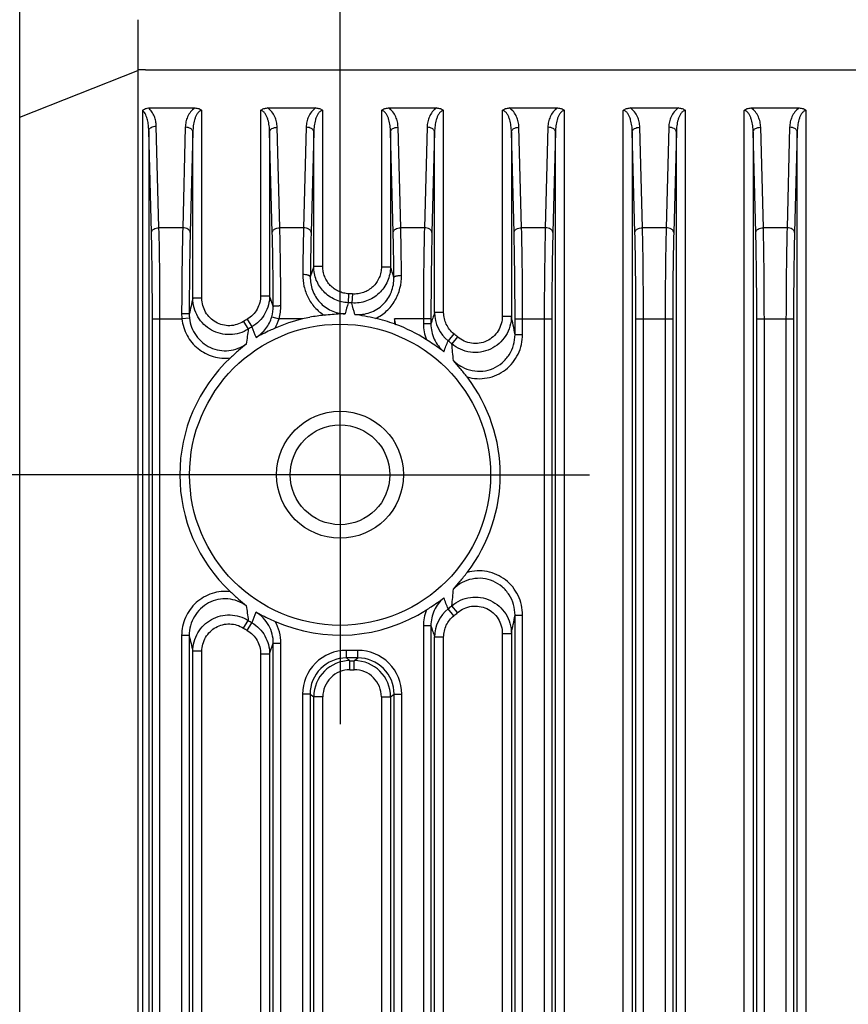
# Model space of a CAD drawing. Header units: millimetres. Extents: x 64 to 504, y 17 to 405.
# Tile 13 of 15: x 449 to 476, y 206 to 239. Entities that reach past the tile are written whole.
import ezdxf
from ezdxf.enums import TextEntityAlignment as Align

# ---------------------------------------------------------------- set-up
doc = ezdxf.new("R2010")
doc.units = ezdxf.units.MM
doc.header["$LTSCALE"] = 32.67
doc.linetypes.add('CENTER', pattern=[0.6, 0.375, -0.075, 0.075, -0.075])
doc.layers.get('0').update_dxf_attribs({"linetype": 'CONTINUOUS'})
for name, color, linetype in [('00_COMPONENTS', 7, 'CONTINUOUS'), ('03_ALL_AXES', 7, 'CONTINUOUS'), ('51__DRAFT_DIMS', 7, 'CONTINUOUS')]:
    doc.layers.add(name, color=color, linetype=linetype)
doc.styles.get("Standard").update_dxf_attribs({"font": 'simfang.ttf'})
doc.dimstyles.new('DIMSTYLE_1', dxfattribs={"dimtxt": 3, "dimasz": 3, "dimexe": 2.5, "dimexo": 0.5, "dimgap": 0.75, "dimtad": 1, "dimdsep": 46, "dimtxsty": 'STANDARD', "dimblk": '_FILLED', "dimblk1": '_FILLED', "dimblk2": '_FILLED', "dimcen": 0.09, "dimclrt": 3, "dimazin": 2, "dimtp": 0.3, "dimtm": 0.3, "dimtfac": 1, "dimtofl": 0, "dimtmove": 0, "dimatfit": 3, "dimldrblk": '_FILLED', "dimfxl": 1, "dimtolj": 1, "dimarcsym": 0})
doc.dimstyles.new('DIMSTYLE_3', dxfattribs={"dimtxt": 3, "dimasz": 3, "dimexe": 2.5, "dimexo": 0.5, "dimgap": 0.75, "dimtad": 1, "dimdec": 1, "dimdsep": 46, "dimtxsty": 'STANDARD', "dimblk": '_FILLED', "dimblk1": '_FILLED', "dimblk2": '_FILLED', "dimcen": 0.09, "dimclrt": 3, "dimazin": 2, "dimtp": 0.2, "dimtm": 0.2, "dimtfac": 1, "dimtdec": 1, "dimtofl": 0, "dimtmove": 0, "dimatfit": 3, "dimldrblk": '_FILLED', "dimfxl": 1, "dimtolj": 1, "dimarcsym": 0})

# ---------------------------------------------------------------- blocks, each defined once
blk = doc.blocks.new('_FILLED')
at = {"color": 0, "linetype": 'ByBlock'}
blk.add_solid([(0, 0), (-1, 0.167), (-1, -0.167)], dxfattribs=at)
blk = doc.blocks.new('*D6')
at = {"layer": '51__DRAFT_DIMS', "color": 4, "transparency": 16777216}
for p, q in [((459.348, 231.38), (459.348, 289.616)), ((492.148, 228.095), (492.148, 289.616)), ((459.348, 287.116), (475.748, 287.116)), ((492.148, 287.116), (475.748, 287.116))]:
    blk.add_line(p, q, dxfattribs=at)
at = {"layer": '51__DRAFT_DIMS', "color": 4, "transparency": 16777216, "xscale": 3, "yscale": 3, "zscale": 3, "rotation": 180}
blk.add_blockref('_FILLED', (459.348, 287.116), dxfattribs=at)
at = {"layer": '51__DRAFT_DIMS', "color": 4, "transparency": 16777216, "xscale": 3, "yscale": 3, "zscale": 3}
blk.add_blockref('_FILLED', (492.148, 287.116), dxfattribs=at)
at = {"layer": '51__DRAFT_DIMS', "color": 3, "transparency": 16777216}
blk.add_text('32.8', height=3, dxfattribs=at).set_placement((475.748, 287.866), align=Align.CENTER)
blk = doc.blocks.new('*D7')
at = {"layer": '51__DRAFT_DIMS', "color": 4, "transparency": 16777216}
for p, q in [((452.668, 223.98), (418.781, 223.98)), ((421.281, 223.98), (421.281, 204.98)), ((421.281, 185.98), (421.281, 204.98)), ((452.668, 185.98), (418.781, 185.98))]:
    blk.add_line(p, q, dxfattribs=at)
at = {"layer": '51__DRAFT_DIMS', "color": 4, "transparency": 16777216, "xscale": 3, "yscale": 3, "zscale": 3}
for p, rotation in [((421.281, 223.98), 90), ((421.281, 185.98), 270)]:
    blk.add_blockref('_FILLED', p, dxfattribs=dict(at, rotation=rotation))
at = {"layer": '51__DRAFT_DIMS', "color": 3, "transparency": 16777216}
blk.add_text('38', height=3, rotation=90, dxfattribs=at).set_placement((420.531, 204.98), align=Align.CENTER)
blk = doc.blocks.new('*D8')
at = {"layer": '51__DRAFT_DIMS', "color": 4, "transparency": 16777216}
for p, q in [((455.398, 248.91), (418.781, 248.91)), ((421.281, 248.91), (421.281, 236.445)), ((421.281, 223.98), (421.281, 236.445)), ((455.112, 223.98), (418.781, 223.98))]:
    blk.add_line(p, q, dxfattribs=at)
at = {"layer": '51__DRAFT_DIMS', "color": 4, "transparency": 16777216, "xscale": 3, "yscale": 3, "zscale": 3}
for p, rotation in [((421.281, 248.91), 90), ((421.281, 223.98), 270)]:
    blk.add_blockref('_FILLED', p, dxfattribs=dict(at, rotation=rotation))
at = {"layer": '51__DRAFT_DIMS', "color": 3, "transparency": 16777216}
blk.add_text('24.9', height=3, rotation=90, dxfattribs=at).set_placement((420.531, 230.967), align=Align.CENTER)

msp = doc.modelspace()

# ---------------------------------------------------------------- linework, layer by layer
at = {"layer": '00_COMPONENTS', "color": 7}
for p, q in [((448.748, 166.91), (448.748, 242.91)), ((453.006, 236.11), (454.547, 236.11)), ((456.948, 236.11), (458.547, 236.11)), ((460.948, 236.11), (462.547, 236.11)), ((464.948, 236.11), (466.547, 236.11)), ((468.948, 236.11), (470.547, 236.11)), ((472.948, 236.11), (474.547, 236.11)), ((461.148, 229.135), (461.148, 228.968))]:
    msp.add_line(p, q, dxfattribs=at)
at = {"layer": '00_COMPONENTS', "color": 4}
for p, q in [((448.748, 235.805), (452.659, 237.348)), ((452.908, 237.367), (452.659, 237.368)), ((452.659, 237.348), (452.659, 176.389)), ((452.908, 237.367), (498.587, 237.367)), ((452.813, 236.029), (452.813, 176.389)), ((454.777, 229.816), (454.777, 236.026)), ((456.718, 236.026), (456.718, 229.903)), ((458.777, 230.866), (458.777, 236.026)), ((460.718, 236.026), (460.718, 230.858)), ((462.777, 229.346), (462.777, 236.026)), ((464.718, 236.026), (464.718, 229.228)), ((466.777, 178.619), (466.777, 236.026)), ((468.718, 178.619), (468.718, 236.026)), ((470.777, 178.619), (470.777, 236.026)), ((472.718, 178.619), (472.718, 236.026)), ((474.777, 178.619), (474.777, 236.026)), ((453.356, 232.147), (453.267, 235.514)), ((454.227, 235.473), (454.14, 232.147)), ((457.356, 232.147), (457.268, 235.473)), ((458.227, 235.473), (458.14, 232.147)), ((461.356, 232.147), (461.268, 235.473)), ((462.227, 235.473), (462.14, 232.147)), ((465.356, 232.147), (465.268, 235.473)), ((466.227, 235.473), (466.14, 232.147)), ((469.356, 232.147), (469.268, 235.473)), ((470.227, 235.473), (470.14, 232.147)), ((473.356, 232.147), (473.268, 235.473)), ((474.227, 235.473), (474.14, 232.147)), ((453.106, 231.996), (453.017, 235.364)), ((453.017, 235.364), (453.017, 176.389)), ((454.477, 235.323), (454.39, 231.996)), ((454.477, 229.816), (454.477, 235.323)), ((457.106, 231.996), (457.018, 235.323)), ((457.018, 235.323), (457.018, 229.903)), ((458.477, 235.323), (458.39, 231.996)), ((458.477, 230.866), (458.477, 235.323)), ((461.106, 231.996), (461.018, 235.323)), ((461.018, 235.323), (461.018, 230.858)), ((462.477, 235.323), (462.39, 231.996)), ((462.477, 229.346), (462.477, 235.323)), ((465.106, 231.996), (465.018, 235.323)), ((465.018, 235.323), (465.018, 229.228)), ((466.477, 235.323), (466.39, 231.996)), ((466.477, 178.831), (466.477, 235.323)), ((469.106, 231.996), (469.018, 235.323)), ((469.018, 235.323), (469.018, 178.831)), ((470.477, 235.323), (470.39, 231.996)), ((470.477, 178.831), (470.477, 235.323)), ((473.106, 231.996), (473.018, 235.323)), ((473.018, 235.323), (473.018, 178.831)), ((474.477, 235.323), (474.39, 231.996)), ((474.477, 178.831), (474.477, 235.323)), ((454.14, 232.147), (453.356, 232.147)), ((458.14, 232.147), (457.356, 232.147)), ((462.14, 232.147), (461.356, 232.147)), ((466.14, 232.147), (465.356, 232.147)), ((470.14, 232.147), (469.356, 232.147)), ((474.14, 232.147), (473.356, 232.147)), ((458.477, 230.866), (458.363, 230.528)), ((458.777, 230.866), (458.477, 230.866)), ((460.718, 230.858), (461.018, 230.858)), ((456.718, 229.903), (457.018, 229.903)), ((457.139, 229.552), (457.018, 229.903)), ((459.632, 229.966), (459.618, 229.668)), ((459.76, 229.959), (459.739, 229.661)), ((454.777, 229.816), (454.477, 229.816)), ((462.777, 229.346), (462.477, 229.346)), ((453.139, 178.859), (453.139, 229.135)), ((453.139, 229.135), (454.115, 229.135)), ((453.389, 178.859), (453.389, 229.135)), ((454.363, 229.162), (454.115, 229.135)), ((456.152, 229.049), (456.311, 228.797)), ((456.279, 229.128), (456.432, 228.871)), ((457.09, 229.205), (457.329, 229.135)), ((458.105, 229.135), (457.329, 229.135)), ((462.356, 229.135), (461.148, 229.135)), ((462.106, 229.135), (462.106, 228.973)), ((462.356, 228.973), (462.106, 228.973)), ((462.356, 229.135), (462.356, 228.973)), ((464.718, 229.228), (465.018, 229.228)), ((465.139, 228.622), (465.139, 229.135)), ((465.139, 229.135), (466.356, 229.135)), ((465.389, 228.622), (465.389, 229.135)), ((466.106, 229.135), (466.106, 178.859)), ((466.356, 229.135), (466.356, 178.859)), ((469.139, 178.859), (469.139, 229.135)), ((469.139, 229.135), (470.356, 229.135)), ((469.389, 178.859), (469.389, 229.135)), ((470.106, 229.135), (470.106, 178.859)), ((470.356, 229.135), (470.356, 178.859)), ((473.139, 178.859), (473.139, 229.135)), ((473.139, 229.135), (474.356, 229.135)), ((473.389, 178.859), (473.389, 229.135)), ((474.106, 229.135), (474.106, 178.859)), ((474.356, 229.135), (474.356, 178.859)), ((463.112, 228.643), (462.925, 228.411)), ((465.139, 228.622), (465.389, 228.622)), ((463.24, 228.537), (463.046, 228.31)), ((463.112, 219.316), (462.925, 219.548)), ((463.24, 219.422), (463.046, 219.649)), ((456.152, 218.91), (456.311, 219.162)), ((465.139, 190.622), (465.139, 219.337)), ((465.139, 219.337), (465.389, 219.337)), ((465.389, 190.622), (465.389, 219.337)), ((456.279, 218.832), (456.432, 219.088)), ((462.106, 218.986), (462.106, 190.973)), ((462.356, 218.986), (462.106, 218.986)), ((462.356, 218.986), (462.356, 190.973)), ((454.106, 218.663), (454.106, 191.296)), ((454.356, 218.663), (454.106, 218.663)), ((454.356, 218.663), (454.356, 191.296)), ((462.477, 191.346), (462.477, 218.613)), ((462.777, 218.613), (462.477, 218.613)), ((462.777, 191.346), (462.777, 218.613)), ((464.718, 218.731), (464.718, 191.228)), ((464.718, 218.731), (465.018, 218.731)), ((465.018, 218.731), (465.018, 191.228)), ((457.018, 218.056), (457.139, 218.409)), ((457.139, 191.55), (457.139, 218.409)), ((457.139, 218.409), (457.389, 218.409)), ((457.389, 191.55), (457.389, 218.409)), ((459.556, 217.923), (459.556, 218.173)), ((459.94, 218.173), (459.556, 218.173)), ((459.94, 217.923), (459.94, 218.173)), ((454.477, 191.816), (454.477, 218.143)), ((454.777, 218.143), (454.477, 218.143)), ((454.777, 191.816), (454.777, 218.143)), ((456.718, 218.056), (456.718, 191.903)), ((456.718, 218.056), (457.018, 218.056)), ((457.018, 218.056), (457.018, 191.903)), ((459.556, 217.923), (459.677, 217.832)), ((459.94, 217.923), (459.556, 217.923)), ((459.819, 217.832), (459.94, 217.923)), ((459.677, 217.533), (459.677, 217.832)), ((459.677, 217.832), (459.819, 217.832)), ((459.677, 217.533), (459.819, 217.533)), ((459.819, 217.533), (459.819, 217.832)), ((458.106, 216.724), (458.106, 193.235)), ((458.356, 216.724), (458.106, 216.724)), ((458.356, 216.724), (458.356, 193.235)), ((458.356, 216.724), (458.477, 216.633)), ((458.477, 193.326), (458.477, 216.633)), ((458.777, 216.633), (458.477, 216.633)), ((458.777, 193.326), (458.777, 216.633)), ((460.718, 216.633), (460.718, 193.326)), ((460.718, 216.633), (461.018, 216.633)), ((461.018, 216.633), (461.139, 216.724)), ((461.018, 216.633), (461.018, 193.326)), ((461.139, 193.235), (461.139, 216.724)), ((461.139, 216.724), (461.389, 216.724)), ((461.389, 193.235), (461.389, 216.724))]:
    msp.add_line(p, q, dxfattribs=at)
msp.add_circle((459.348, 223.98), 4.98, dxfattribs=at)
at = {"layer": '00_COMPONENTS', "color": 7}
for radius in [2.1, 1.65]:
    msp.add_circle((459.348, 223.98), radius, dxfattribs=at)
at = {"layer": '00_COMPONENTS', "color": 4}
for centre, radius, start, end in [((458.122, 237.378), 5.463, 180.1115, 180.3217), ((319.738, 185.061), 148.518, 17.81728, 17.96057), ((459.348, 223.98), 5.993, 86.0596, 87.2819), ((499.762, 218.992), 46.56, 166.5571, 167.2137), ((455.785, 229.568), 1.603, 344.3226, 0.2192), ((516.829, 213.279), 59.513, 164.01472, 164.37971), ((459.348, 223.98), 5.695, 86.0596, 87.2819), ((418.62, 219.065), 42.462, 13.9244, 14.4496), ((455.735, 229.303), 1.629, 179.9278, 185.9206), ((455.583, 229.293), 1.226, 179.8474, 186.1393), ((455.935, 229.546), 1.204, 343.5942, 0.3054), ((583.032, 189.95), 126.829, 161.90306, 162.08009), ((463.679, 229.346), 1.202, 180.0173, 231.1108), ((459.348, 223.98), 5.993, 120.7963, 122.2276), ((455.934, 229.548), 1.455, 330.2716, 343.4885), ((409.762, 217.329), 52.725, 12.7353, 12.9387), ((463.569, 228.973), 1.462, 179.9905, 201.0908), ((426.721, 221.256), 39.118, 10.8542, 11.7592), ((483.623, 224.957), 27.581, 171.9963, 173.017), ((459.348, 223.98), 5.695, 120.7963, 122.2276), ((564.657, 270.37), 115.908, 200.97929, 201.16437), ((459.348, 223.98), 5.993, 49.5017, 51.0878), ((367.042, 266.101), 103.025, 338.32518, 338.5407), ((459.348, 223.98), 5.695, 49.5017, 51.0878), ((434.75, 225.152), 28.471, 5.2499, 6.3681), ((434.962, 222.786), 28.259, 353.6277, 354.7543), ((369.135, 182.685), 100.774, 21.45689, 21.67722), ((483.238, 222.952), 27.193, 186.9757, 188.011), ((463.569, 218.986), 1.462, 158.9092, 180.0095), ((463.679, 218.613), 1.202, 128.8892, 179.9827), ((459.348, 223.98), 5.695, 308.9122, 310.4983), ((459.348, 223.98), 5.695, 237.7724, 239.2037), ((564.66, 177.588), 115.912, 158.83564, 159.02071), ((459.348, 223.98), 5.993, 308.9122, 310.4983), ((427.526, 226.542), 38.297, 348.2311, 349.1555), ((459.348, 223.98), 5.993, 237.7724, 239.2037), ((455.93, 218.41), 1.459, 359.981, 29.7096), ((579.332, 256.807), 122.938, 197.91711, 198.09973), ((498.785, 228.74), 45.557, 192.7786, 193.4501), ((459.555, 216.724), 1.449, 89.9811, 180.0019), ((459.94, 216.724), 1.449, 359.9981, 90.0189), ((459.555, 216.724), 1.199, 89.9623, 180.0136), ((459.94, 216.724), 1.199, 359.9864, 90.0377), ((459.677, 216.633), 1.2, 90.0036, 179.9879), ((459.677, 216.633), 0.899, 89.9811, 180.0019), ((459.819, 216.633), 1.2, 0.0121, 89.9964), ((459.819, 216.633), 0.899, 359.9981, 90.0189)]:
    msp.add_arc(centre, radius, start, end, dxfattribs=at)
at = {"layer": '00_COMPONENTS', "color": 7}
for centre, radius, start, end in [((459.35, 223.975), 5.308, 95.671, 100.8828), ((459.348, 223.98), 5.303, 103.5499, 113.9244), ((459.348, 223.978), 5.304, 100.8708, 103.5496), ((459.333, 223.921), 5.363, 70.2232, 77.2103), ((464.387, 237.586), 9.207, 249.4023, 249.6791), ((459.348, 223.98), 5.303, 57.4042, 69.6777), ((459.348, 223.98), 5.303, 133.177, 226.823), ((459.348, 223.98), 5.303, 322.4173, 37.5827), ((459.348, 223.98), 5.303, 246.0756, 302.5958)]:
    msp.add_arc(centre, radius, start, end, dxfattribs=at)
at = {"layer": '00_COMPONENTS', "color": 4}
for points, knots in [([(452.659, 239.022), (452.658, 238.892), (452.657, 238.625), (452.656, 238.074), (452.658, 237.652), (452.659, 237.368)], [0, 0, 0, 0, 0.235767, 0.483593, 1, 1, 1, 1]), ([(453.267, 235.514), (453.266, 235.568), (453.254, 235.676), (453.207, 235.835), (453.128, 235.986), (453.051, 236.073), (453.006, 236.11)], [0, 0, 0, 0, 0.241486, 0.485976, 0.736994, 1, 1, 1, 1]), ([(454.547, 236.11), (454.491, 236.075), (454.395, 235.987), (454.299, 235.824), (454.243, 235.651), (454.229, 235.532), (454.227, 235.473)], [0, 0, 0, 0, 0.266303, 0.517415, 0.760496, 1, 1, 1, 1]), ([(457.268, 235.473), (457.266, 235.532), (457.252, 235.651), (457.197, 235.824), (457.101, 235.987), (457.004, 236.075), (456.948, 236.11)], [0, 0, 0, 0, 0.239497, 0.482574, 0.733689, 1, 1, 1, 1]), ([(458.547, 236.11), (458.491, 236.075), (458.395, 235.987), (458.299, 235.824), (458.243, 235.651), (458.229, 235.532), (458.227, 235.473)], [0, 0, 0, 0, 0.266316, 0.517441, 0.760515, 1, 1, 1, 1]), ([(461.268, 235.473), (461.266, 235.532), (461.252, 235.651), (461.197, 235.824), (461.101, 235.987), (461.004, 236.075), (460.948, 236.11)], [0, 0, 0, 0, 0.239495, 0.482574, 0.733696, 1, 1, 1, 1]), ([(462.547, 236.11), (462.491, 236.075), (462.395, 235.987), (462.299, 235.824), (462.243, 235.651), (462.229, 235.532), (462.227, 235.473)], [0, 0, 0, 0, 0.266303, 0.517415, 0.760496, 1, 1, 1, 1]), ([(465.268, 235.473), (465.266, 235.532), (465.252, 235.651), (465.197, 235.824), (465.101, 235.987), (465.004, 236.075), (464.948, 236.11)], [0, 0, 0, 0, 0.239497, 0.482574, 0.733689, 1, 1, 1, 1]), ([(466.547, 236.11), (466.491, 236.075), (466.395, 235.987), (466.299, 235.824), (466.243, 235.651), (466.229, 235.532), (466.227, 235.473)], [0, 0, 0, 0, 0.266303, 0.517415, 0.760496, 1, 1, 1, 1]), ([(469.268, 235.473), (469.266, 235.532), (469.252, 235.651), (469.197, 235.824), (469.101, 235.987), (469.004, 236.075), (468.948, 236.11)], [0, 0, 0, 0, 0.239497, 0.482574, 0.733689, 1, 1, 1, 1]), ([(470.547, 236.11), (470.491, 236.075), (470.395, 235.987), (470.299, 235.824), (470.243, 235.651), (470.229, 235.532), (470.227, 235.473)], [0, 0, 0, 0, 0.266303, 0.517415, 0.760496, 1, 1, 1, 1]), ([(473.268, 235.473), (473.266, 235.532), (473.252, 235.651), (473.197, 235.824), (473.101, 235.987), (473.004, 236.075), (472.948, 236.11)], [0, 0, 0, 0, 0.239497, 0.482574, 0.733689, 1, 1, 1, 1]), ([(474.547, 236.11), (474.491, 236.075), (474.395, 235.987), (474.299, 235.824), (474.243, 235.651), (474.229, 235.532), (474.227, 235.473)], [0, 0, 0, 0, 0.266303, 0.517415, 0.760496, 1, 1, 1, 1]), ([(453.017, 235.364), (453.016, 235.423), (453.009, 235.541), (452.983, 235.686), (452.951, 235.8), (452.918, 235.884), (452.876, 235.963), (452.836, 236.01), (452.813, 236.029)], [0, 0, 0, 0, 0.247961, 0.496364, 0.621028, 0.746198, 0.872259, 1, 1, 1, 1]), ([(454.777, 236.026), (454.768, 236.026), (454.75, 236.024), (454.716, 236.013), (454.679, 235.988), (454.642, 235.95), (454.612, 235.908), (454.587, 235.863), (454.559, 235.801), (454.532, 235.721), (454.508, 235.623), (454.491, 235.523), (454.481, 235.423), (454.478, 235.356), (454.477, 235.323)], [0, 0, 0, 0, 0.033208, 0.066194, 0.131021, 0.194814, 0.257902, 0.320532, 0.382855, 0.506874, 0.630444, 0.753753, 0.876913, 1, 1, 1, 1]), ([(457.018, 235.323), (457.018, 235.356), (457.015, 235.423), (457.005, 235.523), (456.988, 235.623), (456.964, 235.721), (456.936, 235.801), (456.908, 235.863), (456.883, 235.908), (456.853, 235.95), (456.817, 235.988), (456.772, 236.018), (456.736, 236.026), (456.718, 236.026)], [0, 0, 0, 0, 0.123132, 0.246338, 0.369693, 0.493309, 0.617376, 0.679724, 0.742379, 0.80549, 0.869302, 0.93414, 1, 1, 1, 1]), ([(458.777, 236.026), (458.768, 236.026), (458.75, 236.024), (458.716, 236.013), (458.679, 235.988), (458.642, 235.95), (458.612, 235.908), (458.587, 235.863), (458.559, 235.801), (458.532, 235.721), (458.508, 235.623), (458.491, 235.523), (458.481, 235.423), (458.478, 235.356), (458.477, 235.323)], [0, 0, 0, 0, 0.0332, 0.06618, 0.130998, 0.194793, 0.257886, 0.320523, 0.382853, 0.50688, 0.630453, 0.753761, 0.876918, 1, 1, 1, 1]), ([(461.018, 235.323), (461.018, 235.356), (461.015, 235.423), (461.005, 235.523), (460.988, 235.623), (460.964, 235.721), (460.936, 235.801), (460.908, 235.863), (460.883, 235.908), (460.853, 235.95), (460.817, 235.988), (460.78, 236.013), (460.745, 236.024), (460.727, 236.026), (460.718, 236.026)], [0, 0, 0, 0, 0.123089, 0.246251, 0.369564, 0.493138, 0.617167, 0.679496, 0.74213, 0.805221, 0.869009, 0.93382, 0.966798, 1, 1, 1, 1]), ([(462.777, 236.026), (462.768, 236.026), (462.75, 236.024), (462.716, 236.013), (462.679, 235.988), (462.642, 235.95), (462.612, 235.908), (462.587, 235.863), (462.559, 235.801), (462.532, 235.721), (462.508, 235.623), (462.491, 235.523), (462.481, 235.423), (462.478, 235.356), (462.477, 235.323)], [0, 0, 0, 0, 0.033208, 0.066194, 0.131021, 0.194814, 0.257902, 0.320532, 0.382855, 0.506874, 0.630444, 0.753753, 0.876913, 1, 1, 1, 1]), ([(465.018, 235.323), (465.018, 235.356), (465.015, 235.423), (465.005, 235.523), (464.988, 235.623), (464.964, 235.721), (464.936, 235.801), (464.908, 235.863), (464.883, 235.908), (464.853, 235.95), (464.817, 235.988), (464.772, 236.018), (464.736, 236.026), (464.718, 236.026)], [0, 0, 0, 0, 0.123132, 0.246338, 0.369693, 0.493309, 0.617376, 0.679724, 0.742379, 0.80549, 0.869302, 0.93414, 1, 1, 1, 1]), ([(466.777, 236.026), (466.768, 236.026), (466.75, 236.024), (466.716, 236.013), (466.679, 235.988), (466.642, 235.95), (466.612, 235.908), (466.587, 235.863), (466.559, 235.801), (466.532, 235.721), (466.508, 235.623), (466.491, 235.523), (466.481, 235.423), (466.478, 235.356), (466.477, 235.323)], [0, 0, 0, 0, 0.033208, 0.066194, 0.131021, 0.194814, 0.257902, 0.320532, 0.382855, 0.506874, 0.630444, 0.753753, 0.876913, 1, 1, 1, 1]), ([(469.018, 235.323), (469.018, 235.356), (469.015, 235.423), (469.005, 235.523), (468.988, 235.623), (468.964, 235.721), (468.936, 235.801), (468.908, 235.863), (468.883, 235.908), (468.853, 235.95), (468.817, 235.988), (468.772, 236.018), (468.736, 236.026), (468.718, 236.026)], [0, 0, 0, 0, 0.123132, 0.246338, 0.369693, 0.493309, 0.617376, 0.679724, 0.742379, 0.80549, 0.869302, 0.93414, 1, 1, 1, 1]), ([(470.777, 236.026), (470.768, 236.026), (470.75, 236.024), (470.716, 236.013), (470.679, 235.988), (470.642, 235.95), (470.612, 235.908), (470.587, 235.863), (470.559, 235.801), (470.532, 235.721), (470.508, 235.623), (470.491, 235.523), (470.481, 235.423), (470.478, 235.356), (470.477, 235.323)], [0, 0, 0, 0, 0.033208, 0.066194, 0.131021, 0.194814, 0.257902, 0.320532, 0.382855, 0.506874, 0.630444, 0.753753, 0.876913, 1, 1, 1, 1]), ([(473.018, 235.323), (473.018, 235.356), (473.015, 235.423), (473.005, 235.523), (472.988, 235.623), (472.964, 235.721), (472.936, 235.801), (472.908, 235.863), (472.883, 235.908), (472.853, 235.95), (472.817, 235.988), (472.772, 236.018), (472.736, 236.026), (472.718, 236.026)], [0, 0, 0, 0, 0.123132, 0.246338, 0.369693, 0.493309, 0.617376, 0.679724, 0.742379, 0.80549, 0.869302, 0.93414, 1, 1, 1, 1]), ([(474.777, 236.026), (474.768, 236.026), (474.75, 236.024), (474.716, 236.013), (474.679, 235.988), (474.642, 235.95), (474.612, 235.908), (474.587, 235.863), (474.559, 235.801), (474.532, 235.721), (474.508, 235.623), (474.491, 235.523), (474.481, 235.423), (474.478, 235.356), (474.477, 235.323)], [0, 0, 0, 0, 0.033208, 0.066194, 0.131021, 0.194814, 0.257902, 0.320532, 0.382855, 0.506874, 0.630444, 0.753753, 0.876913, 1, 1, 1, 1]), ([(453.017, 235.364), (453.018, 235.374), (453.022, 235.394), (453.038, 235.422), (453.062, 235.448), (453.105, 235.479), (453.175, 235.506), (453.235, 235.514), (453.267, 235.514)], [0, 0, 0, 0, 0.093319, 0.193317, 0.30353, 0.425318, 0.699725, 1, 1, 1, 1]), ([(454.477, 235.323), (454.477, 235.332), (454.473, 235.353), (454.457, 235.381), (454.433, 235.407), (454.389, 235.438), (454.32, 235.465), (454.259, 235.473), (454.227, 235.473)], [0, 0, 0, 0, 0.093319, 0.193317, 0.30353, 0.425318, 0.699725, 1, 1, 1, 1]), ([(457.018, 235.323), (457.019, 235.332), (457.023, 235.353), (457.039, 235.381), (457.063, 235.407), (457.106, 235.438), (457.176, 235.465), (457.236, 235.473), (457.268, 235.473)], [0, 0, 0, 0, 0.093319, 0.193317, 0.30353, 0.425318, 0.699725, 1, 1, 1, 1]), ([(458.477, 235.323), (458.477, 235.332), (458.473, 235.353), (458.457, 235.381), (458.433, 235.407), (458.389, 235.438), (458.32, 235.465), (458.259, 235.473), (458.227, 235.473)], [0, 0, 0, 0, 0.093319, 0.193317, 0.30353, 0.425318, 0.699725, 1, 1, 1, 1]), ([(461.018, 235.323), (461.019, 235.332), (461.023, 235.353), (461.039, 235.381), (461.063, 235.407), (461.106, 235.438), (461.176, 235.465), (461.236, 235.473), (461.268, 235.473)], [0, 0, 0, 0, 0.093319, 0.193317, 0.30353, 0.425318, 0.699725, 1, 1, 1, 1]), ([(462.477, 235.323), (462.477, 235.332), (462.473, 235.353), (462.457, 235.381), (462.433, 235.407), (462.389, 235.438), (462.32, 235.465), (462.259, 235.473), (462.227, 235.473)], [0, 0, 0, 0, 0.093319, 0.193317, 0.30353, 0.425318, 0.699725, 1, 1, 1, 1]), ([(465.018, 235.323), (465.019, 235.332), (465.023, 235.353), (465.039, 235.381), (465.063, 235.407), (465.106, 235.438), (465.176, 235.465), (465.236, 235.473), (465.268, 235.473)], [0, 0, 0, 0, 0.093319, 0.193317, 0.30353, 0.425318, 0.699725, 1, 1, 1, 1]), ([(466.477, 235.323), (466.477, 235.332), (466.473, 235.353), (466.457, 235.381), (466.433, 235.407), (466.389, 235.438), (466.32, 235.465), (466.259, 235.473), (466.227, 235.473)], [0, 0, 0, 0, 0.093319, 0.193317, 0.30353, 0.425318, 0.699725, 1, 1, 1, 1]), ([(469.018, 235.323), (469.019, 235.332), (469.023, 235.353), (469.039, 235.381), (469.063, 235.407), (469.106, 235.438), (469.176, 235.465), (469.236, 235.473), (469.268, 235.473)], [0, 0, 0, 0, 0.093319, 0.193317, 0.30353, 0.425318, 0.699725, 1, 1, 1, 1]), ([(470.477, 235.323), (470.477, 235.332), (470.473, 235.353), (470.457, 235.381), (470.433, 235.407), (470.389, 235.438), (470.32, 235.465), (470.259, 235.473), (470.227, 235.473)], [0, 0, 0, 0, 0.093319, 0.193317, 0.30353, 0.425318, 0.699725, 1, 1, 1, 1]), ([(473.018, 235.323), (473.019, 235.332), (473.023, 235.353), (473.039, 235.381), (473.063, 235.407), (473.106, 235.438), (473.176, 235.465), (473.236, 235.473), (473.268, 235.473)], [0, 0, 0, 0, 0.093319, 0.193317, 0.30353, 0.425318, 0.699725, 1, 1, 1, 1]), ([(474.477, 235.323), (474.477, 235.332), (474.473, 235.353), (474.457, 235.381), (474.433, 235.407), (474.389, 235.438), (474.32, 235.465), (474.259, 235.473), (474.227, 235.473)], [0, 0, 0, 0, 0.093319, 0.193317, 0.30353, 0.425318, 0.699725, 1, 1, 1, 1]), ([(453.106, 231.996), (453.106, 232.006), (453.111, 232.026), (453.126, 232.054), (453.15, 232.08), (453.194, 232.111), (453.263, 232.138), (453.324, 232.146), (453.356, 232.147)], [0, 0, 0, 0, 0.093319, 0.193317, 0.30353, 0.425318, 0.699725, 1, 1, 1, 1]), ([(453.139, 229.135), (453.139, 229.638), (453.134, 230.591), (453.118, 231.545), (453.106, 231.996)], [0, 0, 0, 0, 0.527301, 1, 1, 1, 1]), ([(453.389, 229.135), (453.389, 229.664), (453.384, 230.668), (453.368, 231.672), (453.356, 232.147)], [0, 0, 0, 0, 0.527302, 1, 1, 1, 1]), ([(454.14, 232.147), (454.129, 231.699), (454.113, 230.752), (454.107, 229.804), (454.106, 229.305)], [0, 0, 0, 0, 0.472688, 1, 1, 1, 1]), ([(454.39, 231.996), (454.389, 232.006), (454.385, 232.026), (454.369, 232.054), (454.345, 232.08), (454.301, 232.111), (454.232, 232.138), (454.171, 232.146), (454.14, 232.147)], [0, 0, 0, 0, 0.093319, 0.193317, 0.30353, 0.425318, 0.699725, 1, 1, 1, 1]), ([(454.39, 231.996), (454.378, 231.571), (454.363, 230.671), (454.357, 229.771), (454.356, 229.296)], [0, 0, 0, 0, 0.472689, 1, 1, 1, 1]), ([(457.106, 231.996), (457.106, 232.006), (457.111, 232.026), (457.126, 232.054), (457.15, 232.08), (457.194, 232.111), (457.263, 232.138), (457.324, 232.146), (457.356, 232.147)], [0, 0, 0, 0, 0.093319, 0.193317, 0.30353, 0.425318, 0.699725, 1, 1, 1, 1]), ([(457.139, 229.552), (457.137, 229.981), (457.131, 230.796), (457.116, 231.611), (457.106, 231.996)], [0, 0, 0, 0, 0.527021, 1, 1, 1, 1]), ([(457.389, 229.574), (457.387, 230.026), (457.381, 230.884), (457.366, 231.741), (457.356, 232.147)], [0, 0, 0, 0, 0.527023, 1, 1, 1, 1]), ([(458.14, 232.147), (458.137, 232.027), (458.125, 231.512), (458.118, 230.997), (458.114, 230.601)], [0, 0, 0, 0, 0.232331, 1, 1, 1, 1]), ([(458.39, 231.996), (458.389, 232.006), (458.385, 232.026), (458.369, 232.054), (458.345, 232.08), (458.301, 232.111), (458.232, 232.138), (458.171, 232.146), (458.14, 232.147)], [0, 0, 0, 0, 0.093319, 0.193317, 0.30353, 0.425318, 0.699725, 1, 1, 1, 1]), ([(458.39, 231.996), (458.387, 231.882), (458.375, 231.393), (458.367, 230.904), (458.363, 230.528)], [0, 0, 0, 0, 0.232333, 1, 1, 1, 1]), ([(461.106, 231.996), (461.106, 232.006), (461.111, 232.026), (461.126, 232.054), (461.15, 232.08), (461.194, 232.111), (461.263, 232.138), (461.324, 232.146), (461.356, 232.147)], [0, 0, 0, 0, 0.093319, 0.193317, 0.30353, 0.425318, 0.699725, 1, 1, 1, 1]), ([(461.132, 230.505), (461.131, 230.637), (461.125, 231.134), (461.115, 231.631), (461.106, 231.996)], [0, 0, 0, 0, 0.26588, 1, 1, 1, 1]), ([(461.382, 230.577), (461.381, 230.716), (461.375, 231.239), (461.365, 231.763), (461.356, 232.147)], [0, 0, 0, 0, 0.265881, 1, 1, 1, 1]), ([(462.14, 232.147), (462.128, 231.672), (462.112, 230.668), (462.106, 229.664), (462.106, 229.135)], [0, 0, 0, 0, 0.472696, 1, 1, 1, 1]), ([(462.39, 231.996), (462.389, 232.006), (462.385, 232.026), (462.369, 232.054), (462.345, 232.08), (462.301, 232.111), (462.232, 232.138), (462.171, 232.146), (462.14, 232.147)], [0, 0, 0, 0, 0.093319, 0.193317, 0.30353, 0.425318, 0.699725, 1, 1, 1, 1]), ([(462.39, 231.996), (462.378, 231.545), (462.361, 230.591), (462.356, 229.638), (462.356, 229.135)], [0, 0, 0, 0, 0.472697, 1, 1, 1, 1]), ([(465.106, 231.996), (465.106, 232.006), (465.111, 232.026), (465.126, 232.054), (465.15, 232.08), (465.194, 232.111), (465.263, 232.138), (465.324, 232.146), (465.356, 232.147)], [0, 0, 0, 0, 0.093319, 0.193317, 0.30353, 0.425318, 0.699725, 1, 1, 1, 1]), ([(465.139, 229.135), (465.139, 229.638), (465.134, 230.591), (465.118, 231.545), (465.106, 231.996)], [0, 0, 0, 0, 0.527301, 1, 1, 1, 1]), ([(465.389, 229.135), (465.389, 229.664), (465.384, 230.668), (465.368, 231.672), (465.356, 232.147)], [0, 0, 0, 0, 0.527302, 1, 1, 1, 1]), ([(466.14, 232.147), (466.128, 231.672), (466.112, 230.668), (466.106, 229.664), (466.106, 229.135)], [0, 0, 0, 0, 0.472695, 1, 1, 1, 1]), ([(466.39, 231.996), (466.389, 232.006), (466.385, 232.026), (466.369, 232.054), (466.345, 232.08), (466.301, 232.111), (466.232, 232.138), (466.171, 232.146), (466.14, 232.147)], [0, 0, 0, 0, 0.093319, 0.193317, 0.30353, 0.425318, 0.699725, 1, 1, 1, 1]), ([(466.39, 231.996), (466.378, 231.545), (466.361, 230.591), (466.356, 229.638), (466.356, 229.135)], [0, 0, 0, 0, 0.472695, 1, 1, 1, 1]), ([(469.106, 231.996), (469.106, 232.006), (469.111, 232.026), (469.126, 232.054), (469.15, 232.08), (469.194, 232.111), (469.263, 232.138), (469.324, 232.146), (469.356, 232.147)], [0, 0, 0, 0, 0.093319, 0.193317, 0.30353, 0.425318, 0.699725, 1, 1, 1, 1]), ([(469.139, 229.135), (469.139, 229.638), (469.134, 230.591), (469.118, 231.545), (469.106, 231.996)], [0, 0, 0, 0, 0.527301, 1, 1, 1, 1]), ([(469.389, 229.135), (469.389, 229.664), (469.384, 230.668), (469.368, 231.672), (469.356, 232.147)], [0, 0, 0, 0, 0.527302, 1, 1, 1, 1]), ([(470.14, 232.147), (470.128, 231.672), (470.112, 230.668), (470.106, 229.664), (470.106, 229.135)], [0, 0, 0, 0, 0.472695, 1, 1, 1, 1]), ([(470.39, 231.996), (470.389, 232.006), (470.385, 232.026), (470.369, 232.054), (470.345, 232.08), (470.301, 232.111), (470.232, 232.138), (470.171, 232.146), (470.14, 232.147)], [0, 0, 0, 0, 0.093319, 0.193317, 0.30353, 0.425318, 0.699725, 1, 1, 1, 1]), ([(470.39, 231.996), (470.378, 231.545), (470.361, 230.591), (470.356, 229.638), (470.356, 229.135)], [0, 0, 0, 0, 0.472695, 1, 1, 1, 1]), ([(473.106, 231.996), (473.106, 232.006), (473.111, 232.026), (473.126, 232.054), (473.15, 232.08), (473.194, 232.111), (473.263, 232.138), (473.324, 232.146), (473.356, 232.147)], [0, 0, 0, 0, 0.093319, 0.193317, 0.30353, 0.425318, 0.699725, 1, 1, 1, 1]), ([(473.139, 229.135), (473.139, 229.638), (473.134, 230.591), (473.118, 231.545), (473.106, 231.996)], [0, 0, 0, 0, 0.527301, 1, 1, 1, 1]), ([(473.389, 229.135), (473.389, 229.664), (473.384, 230.668), (473.368, 231.672), (473.356, 232.147)], [0, 0, 0, 0, 0.527302, 1, 1, 1, 1]), ([(474.14, 232.147), (474.128, 231.672), (474.112, 230.668), (474.106, 229.664), (474.106, 229.135)], [0, 0, 0, 0, 0.472695, 1, 1, 1, 1]), ([(474.39, 231.996), (474.389, 232.006), (474.385, 232.026), (474.369, 232.054), (474.345, 232.08), (474.301, 232.111), (474.232, 232.138), (474.171, 232.146), (474.14, 232.147)], [0, 0, 0, 0, 0.093319, 0.193317, 0.30353, 0.425318, 0.699725, 1, 1, 1, 1]), ([(474.39, 231.996), (474.378, 231.545), (474.361, 230.591), (474.356, 229.638), (474.356, 229.135)], [0, 0, 0, 0, 0.472695, 1, 1, 1, 1]), ([(458.114, 230.601), (458.112, 230.472), (458.14, 230.209), (458.274, 229.833), (458.503, 229.5), (458.711, 229.327), (458.825, 229.257)], [0, 0, 0, 0, 0.245108, 0.494771, 0.746965, 1, 1, 1, 1]), ([(458.363, 230.528), (458.362, 230.54), (458.345, 230.556), (458.317, 230.569), (458.286, 230.58), (458.249, 230.589), (458.191, 230.598), (458.145, 230.601), (458.114, 230.601)], [0, 0, 0, 0, 0.128923, 0.227668, 0.349856, 0.492782, 0.652292, 1, 1, 1, 1]), ([(459.618, 229.668), (459.542, 229.672), (459.39, 229.693), (459.174, 229.769), (458.976, 229.884), (458.803, 230.034), (458.661, 230.214), (458.556, 230.418), (458.492, 230.638), (458.477, 230.791), (458.477, 230.866)], [0, 0, 0, 0, 0.125012, 0.250025, 0.375037, 0.500044, 0.625044, 0.750037, 0.875021, 1, 1, 1, 1]), ([(459.632, 229.966), (459.575, 229.969), (459.461, 229.985), (459.299, 230.042), (459.15, 230.128), (459.02, 230.241), (458.914, 230.377), (458.836, 230.53), (458.788, 230.695), (458.777, 230.809), (458.777, 230.866)], [0, 0, 0, 0, 0.124998, 0.249996, 0.374995, 0.499993, 0.624993, 0.749994, 0.874996, 1, 1, 1, 1]), ([(461.018, 230.858), (461.018, 230.777), (461.001, 230.613), (460.927, 230.377), (460.806, 230.162), (460.644, 229.976), (460.448, 229.826), (460.225, 229.72), (459.985, 229.661), (459.821, 229.655), (459.739, 229.661)], [0, 0, 0, 0, 0.124976, 0.249959, 0.374952, 0.499953, 0.624961, 0.749973, 0.874986, 1, 1, 1, 1]), ([(460.718, 230.858), (460.718, 230.797), (460.706, 230.674), (460.65, 230.497), (460.56, 230.335), (460.439, 230.195), (460.292, 230.083), (460.124, 230.003), (459.944, 229.958), (459.821, 229.954), (459.76, 229.959)], [0, 0, 0, 0, 0.125004, 0.250006, 0.375007, 0.500006, 0.625004, 0.750001, 0.874998, 1, 1, 1, 1]), ([(460.52, 229.151), (460.588, 229.182), (460.718, 229.255), (460.893, 229.393), (461.045, 229.556), (461.212, 229.8), (461.35, 230.142), (461.384, 230.433), (461.382, 230.577)], [0, 0, 0, 0, 0.126535, 0.253039, 0.379422, 0.505508, 0.755071, 1, 1, 1, 1]), ([(461.132, 230.505), (461.134, 230.516), (461.151, 230.532), (461.179, 230.545), (461.21, 230.556), (461.247, 230.565), (461.305, 230.574), (461.351, 230.577), (461.382, 230.577)], [0, 0, 0, 0, 0.127858, 0.226459, 0.348685, 0.491787, 0.651572, 1, 1, 1, 1]), ([(458.363, 230.528), (458.362, 230.454), (458.373, 230.303), (458.431, 230.081), (458.531, 229.87), (458.671, 229.681), (458.848, 229.523), (459.053, 229.403), (459.278, 229.326), (459.436, 229.306), (459.515, 229.303)], [0, 0, 0, 0, 0.119774, 0.242311, 0.366984, 0.492974, 0.619572, 0.74636, 0.87318, 1, 1, 1, 1]), ([(459.834, 229.283), (459.919, 229.276), (460.09, 229.278), (460.34, 229.336), (460.571, 229.446), (460.774, 229.603), (460.937, 229.799), (461.053, 230.023), (461.12, 230.261), (461.133, 230.424), (461.132, 230.505)], [0, 0, 0, 0, 0.126616, 0.253232, 0.37984, 0.506348, 0.632404, 0.757293, 0.880082, 1, 1, 1, 1]), ([(456.718, 229.903), (456.718, 229.825), (456.698, 229.67), (456.61, 229.452), (456.469, 229.264), (456.346, 229.167), (456.279, 229.128)], [0, 0, 0, 0, 0.250007, 0.500009, 0.750006, 1, 1, 1, 1]), ([(457.018, 229.903), (457.018, 229.8), (456.991, 229.593), (456.873, 229.303), (456.685, 229.053), (456.521, 228.924), (456.432, 228.871)], [0, 0, 0, 0, 0.249973, 0.499963, 0.749972, 1, 1, 1, 1]), ([(456.311, 228.797), (456.221, 228.741), (456.025, 228.651), (455.707, 228.6), (455.387, 228.634), (455.087, 228.752), (454.829, 228.945), (454.63, 229.199), (454.506, 229.496), (454.477, 229.71), (454.477, 229.816)], [0, 0, 0, 0, 0.124996, 0.250009, 0.375032, 0.500054, 0.625066, 0.750061, 0.875038, 1, 1, 1, 1]), ([(456.152, 229.049), (456.084, 229.007), (455.937, 228.939), (455.698, 228.9), (455.458, 228.926), (455.232, 229.015), (455.039, 229.161), (454.891, 229.352), (454.798, 229.576), (454.777, 229.736), (454.777, 229.816)], [0, 0, 0, 0, 0.125001, 0.249997, 0.374989, 0.499982, 0.624978, 0.749979, 0.874987, 1, 1, 1, 1]), ([(457.139, 229.552), (457.139, 229.553), (457.141, 229.555), (457.146, 229.556), (457.152, 229.558), (457.165, 229.561), (457.186, 229.564), (457.217, 229.568), (457.254, 229.57), (457.296, 229.572), (457.341, 229.573), (457.373, 229.574), (457.389, 229.574)], [0, 0, 0, 0, 0.011463, 0.03028, 0.057314, 0.092645, 0.18729, 0.311279, 0.460258, 0.62887, 0.810989, 1, 1, 1, 1]), ([(454.356, 229.296), (454.356, 229.297), (454.353, 229.297), (454.349, 229.298), (454.343, 229.299), (454.334, 229.299), (454.323, 229.3), (454.305, 229.301), (454.278, 229.302), (454.241, 229.303), (454.199, 229.304), (454.154, 229.304), (454.122, 229.305), (454.106, 229.305)], [0, 0, 0, 0, 0.008579, 0.025938, 0.052147, 0.087024, 0.13027, 0.181496, 0.305963, 0.455885, 0.625771, 0.809383, 1, 1, 1, 1]), ([(463.112, 228.643), (463.06, 228.685), (462.965, 228.781), (462.858, 228.953), (462.792, 229.145), (462.777, 229.279), (462.777, 229.346)], [0, 0, 0, 0, 0.249993, 0.499988, 0.749988, 1, 1, 1, 1]), ([(454.115, 229.135), (454.125, 229.04), (454.165, 228.852), (454.277, 228.587), (454.438, 228.349), (454.643, 228.147), (454.883, 227.99), (455.15, 227.883), (455.433, 227.831), (455.625, 227.835), (455.719, 227.846)], [0, 0, 0, 0, 0.125008, 0.250013, 0.375015, 0.500014, 0.625012, 0.750008, 0.875004, 1, 1, 1, 1]), ([(454.363, 229.162), (454.374, 229.058), (454.423, 228.854), (454.571, 228.576), (454.786, 228.344), (455.053, 228.177), (455.355, 228.085), (455.67, 228.076), (455.977, 228.149), (456.162, 228.249), (456.247, 228.31)], [0, 0, 0, 0, 0.124987, 0.249979, 0.374979, 0.499985, 0.624993, 0.750001, 0.875005, 1, 1, 1, 1]), ([(456.567, 228.522), (456.629, 228.56), (456.747, 228.649), (456.897, 228.811), (457.015, 228.998), (457.069, 229.135), (457.09, 229.205)], [0, 0, 0, 0, 0.250005, 0.500005, 0.75, 1, 1, 1, 1]), ([(462.356, 228.973), (462.356, 228.886), (462.375, 228.711), (462.459, 228.461), (462.594, 228.234), (462.716, 228.107), (462.782, 228.05)], [0, 0, 0, 0, 0.249988, 0.499984, 0.749989, 1, 1, 1, 1]), ([(465.018, 229.228), (465.018, 229.115), (464.986, 228.887), (464.844, 228.573), (464.621, 228.311), (464.333, 228.122), (464.003, 228.022), (463.658, 228.02), (463.327, 228.114), (463.132, 228.237), (463.046, 228.31)], [0, 0, 0, 0, 0.124952, 0.249924, 0.374921, 0.49994, 0.62497, 0.749998, 0.87501, 1, 1, 1, 1]), ([(464.718, 229.228), (464.718, 229.143), (464.695, 228.972), (464.589, 228.735), (464.422, 228.537), (464.206, 228.394), (463.959, 228.318), (463.699, 228.317), (463.451, 228.389), (463.305, 228.482), (463.24, 228.537)], [0, 0, 0, 0, 0.125018, 0.250029, 0.375029, 0.500021, 0.625009, 0.749998, 0.874993, 1, 1, 1, 1]), ([(463.102, 227.757), (463.185, 227.674), (463.377, 227.531), (463.714, 227.409), (464.072, 227.392), (464.419, 227.482), (464.723, 227.671), (464.959, 227.942), (465.106, 228.268), (465.139, 228.504), (465.139, 228.622)], [0, 0, 0, 0, 0.124995, 0.249997, 0.375004, 0.500012, 0.625018, 0.750018, 0.875011, 1, 1, 1, 1]), ([(463.55, 227.214), (463.657, 227.183), (463.88, 227.146), (464.217, 227.17), (464.539, 227.271), (464.829, 227.446), (465.071, 227.682), (465.252, 227.968), (465.364, 228.286), (465.389, 228.51), (465.389, 228.622)], [0, 0, 0, 0, 0.124993, 0.249984, 0.374975, 0.499969, 0.624968, 0.749973, 0.874984, 1, 1, 1, 1]), ([(465.389, 219.337), (465.389, 219.449), (465.364, 219.673), (465.252, 219.992), (465.071, 220.277), (464.829, 220.513), (464.539, 220.688), (464.217, 220.79), (463.88, 220.814), (463.657, 220.777), (463.55, 220.746)], [0, 0, 0, 0, 0.125015, 0.250026, 0.375031, 0.50003, 0.625024, 0.750015, 0.875006, 1, 1, 1, 1]), ([(465.139, 219.337), (465.139, 219.455), (465.106, 219.692), (464.959, 220.017), (464.723, 220.288), (464.419, 220.477), (464.072, 220.568), (463.714, 220.55), (463.377, 220.429), (463.185, 220.285), (463.102, 220.202)], [0, 0, 0, 0, 0.124988, 0.249981, 0.374981, 0.499986, 0.624995, 0.750002, 0.875005, 1, 1, 1, 1]), ([(455.719, 220.113), (455.618, 220.125), (455.413, 220.127), (455.111, 220.066), (454.829, 219.941), (454.58, 219.76), (454.375, 219.53), (454.222, 219.263), (454.127, 218.97), (454.106, 218.765), (454.106, 218.663)], [0, 0, 0, 0, 0.124995, 0.249989, 0.374983, 0.49998, 0.62498, 0.749983, 0.874989, 1, 1, 1, 1]), ([(456.247, 219.649), (456.158, 219.713), (455.962, 219.818), (455.637, 219.888), (455.305, 219.866), (454.992, 219.754), (454.721, 219.559), (454.515, 219.299), (454.385, 218.993), (454.356, 218.773), (454.356, 218.663)], [0, 0, 0, 0, 0.124997, 0.250001, 0.375008, 0.500015, 0.62502, 0.750019, 0.875011, 1, 1, 1, 1]), ([(462.782, 219.909), (462.716, 219.853), (462.594, 219.725), (462.459, 219.498), (462.375, 219.248), (462.356, 219.073), (462.356, 218.986)], [0, 0, 0, 0, 0.250012, 0.500015, 0.750011, 1, 1, 1, 1]), ([(463.046, 219.649), (463.132, 219.722), (463.327, 219.845), (463.658, 219.94), (464.003, 219.937), (464.333, 219.837), (464.621, 219.648), (464.844, 219.386), (464.986, 219.072), (465.018, 218.844), (465.018, 218.731)], [0, 0, 0, 0, 0.124988, 0.249999, 0.375027, 0.500058, 0.625077, 0.750074, 0.875046, 1, 1, 1, 1]), ([(463.24, 219.422), (463.305, 219.478), (463.451, 219.57), (463.699, 219.642), (463.959, 219.641), (464.206, 219.565), (464.422, 219.422), (464.589, 219.224), (464.695, 218.988), (464.718, 218.816), (464.718, 218.731)], [0, 0, 0, 0, 0.125005, 0.25, 0.374988, 0.499976, 0.624968, 0.749969, 0.874979, 1, 1, 1, 1]), ([(454.477, 218.143), (454.477, 218.25), (454.506, 218.463), (454.63, 218.76), (454.829, 219.014), (455.087, 219.207), (455.387, 219.325), (455.707, 219.359), (456.025, 219.308), (456.221, 219.219), (456.311, 219.162)], [0, 0, 0, 0, 0.124961, 0.249937, 0.374933, 0.499945, 0.624967, 0.749989, 0.875002, 1, 1, 1, 1]), ([(457.139, 218.409), (457.139, 218.511), (457.114, 218.717), (456.999, 219.004), (456.815, 219.254), (456.654, 219.384), (456.567, 219.437)], [0, 0, 0, 0, 0.249991, 0.499988, 0.749991, 1, 1, 1, 1]), ([(462.777, 218.613), (462.777, 218.68), (462.792, 218.815), (462.858, 219.006), (462.965, 219.178), (463.06, 219.274), (463.112, 219.316)], [0, 0, 0, 0, 0.250004, 0.500003, 0.749999, 1, 1, 1, 1]), ([(454.777, 218.143), (454.777, 218.223), (454.798, 218.384), (454.891, 218.607), (455.039, 218.799), (455.232, 218.944), (455.458, 219.033), (455.698, 219.059), (455.937, 219.02), (456.084, 218.952), (456.152, 218.91)], [0, 0, 0, 0, 0.125012, 0.250019, 0.375021, 0.500017, 0.625009, 0.750002, 0.874997, 1, 1, 1, 1]), ([(456.279, 218.832), (456.346, 218.792), (456.469, 218.695), (456.61, 218.507), (456.698, 218.289), (456.718, 218.134), (456.718, 218.056)], [0, 0, 0, 0, 0.249992, 0.499988, 0.74999, 1, 1, 1, 1]), ([(456.432, 219.088), (456.521, 219.035), (456.685, 218.906), (456.873, 218.656), (456.991, 218.367), (457.018, 218.159), (457.018, 218.056)], [0, 0, 0, 0, 0.250025, 0.500035, 0.750025, 1, 1, 1, 1])]:
    msp.add_open_spline(points, degree=3, knots=knots, dxfattribs=at)
at = {"layer": '00_COMPONENTS', "color": 7}
for points, knots in [([(452.813, 236.029), (452.82, 236.035), (452.851, 236.057), (452.883, 236.076), (452.908, 236.089)], [0, 0, 0, 0, 0.24631, 1, 1, 1, 1]), ([(452.908, 236.089), (452.916, 236.093), (452.947, 236.105), (452.981, 236.11), (453.006, 236.11)], [0, 0, 0, 0, 0.250649, 1, 1, 1, 1]), ([(454.547, 236.11), (454.589, 236.11), (454.652, 236.1), (454.728, 236.065), (454.762, 236.04), (454.777, 236.026)], [0, 0, 0, 0, 0.499246, 0.749661, 1, 1, 1, 1]), ([(456.718, 236.026), (456.734, 236.04), (456.768, 236.065), (456.844, 236.1), (456.907, 236.11), (456.948, 236.11)], [0, 0, 0, 0, 0.250356, 0.50077, 1, 1, 1, 1]), ([(458.547, 236.11), (458.589, 236.11), (458.652, 236.1), (458.728, 236.065), (458.762, 236.04), (458.777, 236.026)], [0, 0, 0, 0, 0.49922, 0.749637, 1, 1, 1, 1]), ([(460.718, 236.026), (460.734, 236.04), (460.768, 236.065), (460.844, 236.1), (460.907, 236.11), (460.948, 236.11)], [0, 0, 0, 0, 0.250354, 0.500768, 1, 1, 1, 1]), ([(462.547, 236.11), (462.589, 236.11), (462.652, 236.1), (462.728, 236.065), (462.762, 236.04), (462.777, 236.026)], [0, 0, 0, 0, 0.499248, 0.749663, 1, 1, 1, 1]), ([(464.718, 236.026), (464.734, 236.04), (464.768, 236.065), (464.844, 236.1), (464.907, 236.11), (464.948, 236.11)], [0, 0, 0, 0, 0.250342, 0.500757, 1, 1, 1, 1]), ([(466.547, 236.11), (466.589, 236.11), (466.652, 236.1), (466.728, 236.065), (466.762, 236.04), (466.777, 236.026)], [0, 0, 0, 0, 0.499247, 0.749662, 1, 1, 1, 1]), ([(468.718, 236.026), (468.734, 236.04), (468.768, 236.065), (468.844, 236.1), (468.907, 236.11), (468.948, 236.11)], [0, 0, 0, 0, 0.25034, 0.500755, 1, 1, 1, 1]), ([(470.547, 236.11), (470.589, 236.11), (470.652, 236.1), (470.728, 236.065), (470.762, 236.04), (470.777, 236.026)], [0, 0, 0, 0, 0.499247, 0.749662, 1, 1, 1, 1]), ([(472.718, 236.026), (472.734, 236.04), (472.768, 236.065), (472.844, 236.1), (472.907, 236.11), (472.948, 236.11)], [0, 0, 0, 0, 0.25034, 0.500756, 1, 1, 1, 1]), ([(474.547, 236.11), (474.589, 236.11), (474.652, 236.1), (474.728, 236.065), (474.762, 236.04), (474.777, 236.026)], [0, 0, 0, 0, 0.499247, 0.749661, 1, 1, 1, 1]), ([(459.515, 229.303), (459.46, 229.302), (459.229, 229.294), (459, 229.274), (458.825, 229.257)], [0, 0, 0, 0, 0.238512, 1, 1, 1, 1]), ([(460.52, 229.151), (460.403, 229.177), (460.175, 229.227), (459.946, 229.267), (459.834, 229.283)], [0, 0, 0, 0, 0.516664, 1, 1, 1, 1]), ([(457.197, 228.827), (457.141, 228.802), (456.928, 228.706), (456.718, 228.604), (456.567, 228.522)], [0, 0, 0, 0, 0.262708, 1, 1, 1, 1]), ([(456.247, 228.31), (456.158, 228.239), (455.98, 228.088), (455.808, 227.929), (455.719, 227.846)], [0, 0, 0, 0, 0.483432, 1, 1, 1, 1]), ([(462.782, 228.05), (462.738, 228.084), (462.55, 228.222), (462.354, 228.351), (462.204, 228.447)], [0, 0, 0, 0, 0.238492, 1, 1, 1, 1]), ([(463.55, 227.214), (463.476, 227.31), (463.331, 227.495), (463.179, 227.673), (463.102, 227.757)], [0, 0, 0, 0, 0.516446, 1, 1, 1, 1]), ([(463.102, 220.202), (463.179, 220.286), (463.331, 220.465), (463.476, 220.649), (463.55, 220.746)], [0, 0, 0, 0, 0.483555, 1, 1, 1, 1]), ([(455.719, 220.113), (455.808, 220.03), (455.98, 219.871), (456.158, 219.72), (456.247, 219.649)], [0, 0, 0, 0, 0.516579, 1, 1, 1, 1]), ([(462.204, 219.512), (462.256, 219.545), (462.452, 219.672), (462.645, 219.805), (462.782, 219.909)], [0, 0, 0, 0, 0.262688, 1, 1, 1, 1]), ([(456.567, 219.437), (456.616, 219.411), (456.823, 219.302), (457.035, 219.205), (457.197, 219.133)], [0, 0, 0, 0, 0.238481, 1, 1, 1, 1])]:
    msp.add_open_spline(points, degree=3, knots=knots, dxfattribs=at)
at = {"layer": '03_ALL_AXES', "color": 1, "linetype": 'CENTER'}
for q in [(459.348, 232.23), (451.098, 223.98), (459.348, 215.73), (467.598, 223.98)]:
    msp.add_line((459.348, 223.98), q, dxfattribs=at)

# ---------------------------------------------------------------- dimensions: what is measured, and where the dimension line sits
at = {"layer": '51__DRAFT_DIMS', "color": 4}
dim = msp.add_linear_dim(base=(492.148, 287.116), p1=(459.348, 230.88), p2=(492.148, 227.595), dimstyle='DIMSTYLE_1', dxfattribs=at)
dim.commit()
dim.dimension.update_dxf_attribs({"geometry": '*D6', "text_midpoint": (475.716, 287.116), "dimtype": 160})
for base, p1, p2, angle, dimstyle, picture, middle in [((421.281, 248.91), (455.612, 223.98), (455.898, 248.91), 90, 'DIMSTYLE_3', '*D8', (421.281, 230.923)), ((421.281, 185.98), (453.168, 223.98), (453.168, 185.98), 270, 'DIMSTYLE_1', '*D7', (421.281, 204.953))]:
    dim = msp.add_linear_dim(base=base, p1=p1, p2=p2, angle=angle, dimstyle=dimstyle, dxfattribs=at)
    dim.commit()
    dim.dimension.update_dxf_attribs({"geometry": picture, "text_midpoint": middle, "dimtype": 160})

doc.saveas('drawing.dxf')
